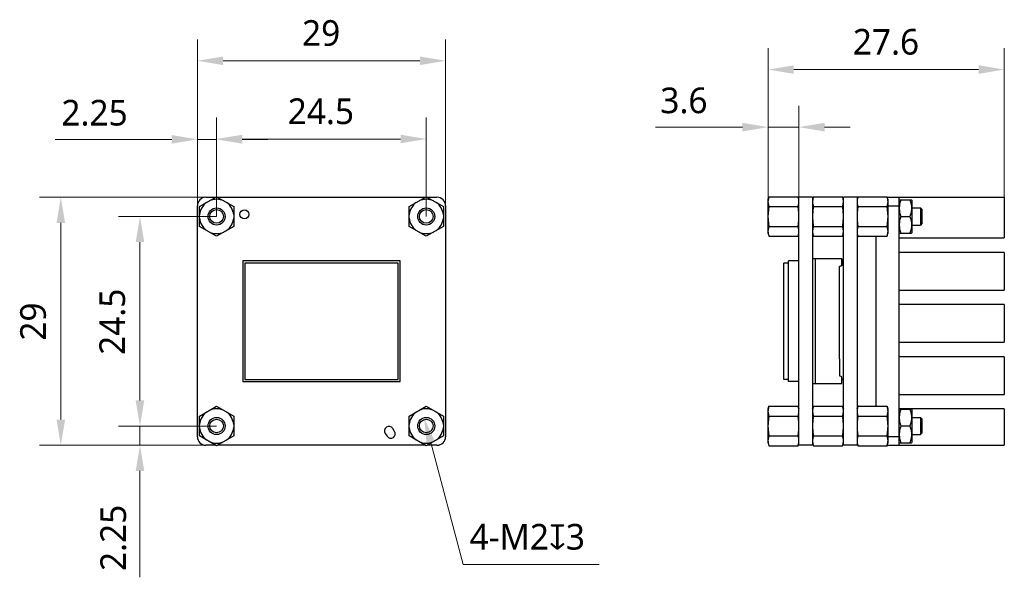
# Model space of a CAD drawing. Header units: millimetres. Extents: x 768 to 962, y 126 to 217.
# Tile 1 of 2: x 768 to 883, y 152 to 217. Entities that reach past the tile are written whole.
import ezdxf

# ---------------------------------------------------------------- set-up
doc = ezdxf.new("R2010")
doc.units = ezdxf.units.MM
doc.header["$LTSCALE"] = 16.335
doc.header["$PDMODE"] = 3
doc.header["$PDSIZE"] = 8
doc.layers.get('0').update_dxf_attribs({"linetype": 'CONTINUOUS'})
doc.layers.get('Defpoints').update_dxf_attribs({"linetype": 'CONTINUOUS'})
for name, color, linetype in [('00_COMPONENTS', 7, 'CONTINUOUS'), ('20_ALL_FEATURES', 7, 'CONTINUOUS'), ('51__DRAFT_DIMS', 7, 'CONTINUOUS')]:
    doc.layers.add(name, color=color, linetype=linetype)
doc.styles.get("Standard").update_dxf_attribs({"font": 'Roboto-Regular.ttf'})
doc.dimstyles.new('DIMSTYLE_1', dxfattribs={"dimtxt": 3, "dimasz": 3, "dimexe": 2.5, "dimexo": 0, "dimgap": 0.75, "dimtad": 1, "dimdsep": 46, "dimtxsty": 'STANDARD', "dimblk": '_FILLED', "dimcen": 0.09, "dimclrd": 8, "dimclre": 8, "dimclrt": 7, "dimadec": 0, "dimazin": 0, "dimtp": 0.001, "dimtm": 0.001, "dimtfac": 1, "dimtofl": 0, "dimtmove": 0, "dimatfit": 3, "dimldrblk": '_FILLED', "dimfxl": 1, "dimtolj": 1, "dimlwd": 9, "dimlwe": 9, "dimarcsym": 0})
doc.dimstyles.new('DIMSTYLE_2', dxfattribs={"dimtxt": 3, "dimasz": 3, "dimexe": 2.5, "dimexo": 0, "dimtad": 1, "dimdec": 3, "dimdsep": 46, "dimtxsty": 'STANDARD', "dimblk": '_FILLED', "dimcen": 0.09, "dimclrd": 8, "dimclre": 8, "dimclrt": 7, "dimadec": 0, "dimazin": 0, "dimtp": 0.001, "dimtm": 0.001, "dimtfac": 1, "dimtdec": 3, "dimtmove": 0, "dimatfit": 2, "dimldrblk": '_FILLED', "dimfxl": 1, "dimtolj": 1, "dimlwd": 9, "dimlwe": 9, "dimarcsym": 0})

# ---------------------------------------------------------------- blocks, each defined once
blk = doc.blocks.new('_FILLED')
at = {"color": 0, "linetype": 'ByBlock'}
blk.add_solid([(0, 0), (-1, 0.167), (-1, -0.167)], dxfattribs=at)
blk = doc.blocks.new('*D208')
at = {"layer": '51__DRAFT_DIMS', "color": 8, "lineweight": 9}
for p, q in [((788.28, 195.47), (788.28, 214.93)), ((817.28, 195.47), (817.28, 214.93)), ((791.28, 212.43), (814.28, 212.43))]:
    blk.add_line(p, q, dxfattribs=at)
at = {"layer": 'Defpoints', "color": 0}
for p in [(817.28, 212.43), (788.28, 195.47), (817.28, 195.47)]:
    blk.add_point(p, dxfattribs=at)
at = {"layer": '51__DRAFT_DIMS', "color": 8, "linetype": 'ByBlock', "lineweight": 9, "xscale": 3, "yscale": 3, "zscale": 3, "rotation": 180}
blk.add_blockref('_FILLED', (788.28, 212.43), dxfattribs=at)
at = {"layer": '51__DRAFT_DIMS', "color": 8, "linetype": 'ByBlock', "lineweight": 9, "xscale": 3, "yscale": 3, "zscale": 3}
blk.add_blockref('_FILLED', (817.28, 212.43), dxfattribs=at)
at = {"layer": '51__DRAFT_DIMS', "color": 7, "insert": (802.74, 217.18), "char_height": 3, "attachment_point": 2, "line_spacing_factor": 0.9}
blk.add_mtext('\\A1;29', dxfattribs=at)
blk = doc.blocks.new('*D209')
at = {"layer": '51__DRAFT_DIMS', "color": 8, "lineweight": 9}
for p, q in [((789.28, 196.47), (769.82, 196.47)), ((772.32, 193.47), (772.32, 170.47)), ((789.28, 167.47), (769.82, 167.47))]:
    blk.add_line(p, q, dxfattribs=at)
at = {"layer": 'Defpoints', "color": 0}
for p in [(789.28, 196.47), (772.32, 167.47), (789.28, 167.47)]:
    blk.add_point(p, dxfattribs=at)
at = {"layer": '51__DRAFT_DIMS', "color": 8, "linetype": 'ByBlock', "lineweight": 9, "xscale": 3, "yscale": 3, "zscale": 3}
for p, rotation in [((772.32, 196.47), 90), ((772.32, 167.47), 270)]:
    blk.add_blockref('_FILLED', p, dxfattribs=dict(at, rotation=rotation))
at = {"layer": '51__DRAFT_DIMS', "color": 7, "insert": (767.57, 181.93), "char_height": 3, "attachment_point": 2, "rotation": 90, "line_spacing_factor": 0.9}
blk.add_mtext('\\A1;29', dxfattribs=at)
blk = doc.blocks.new('*D210')
at = {"layer": '51__DRAFT_DIMS', "color": 8, "lineweight": 9}
for p, q in [((790.53, 194.22), (790.53, 205.78)), ((815.03, 194.22), (815.03, 205.78)), ((793.53, 203.28), (812.03, 203.28))]:
    blk.add_line(p, q, dxfattribs=at)
at = {"layer": 'Defpoints', "color": 0}
for p in [(815.03, 203.28), (790.53, 194.22), (815.03, 194.22)]:
    blk.add_point(p, dxfattribs=at)
at = {"layer": '51__DRAFT_DIMS', "color": 8, "linetype": 'ByBlock', "lineweight": 9, "xscale": 3, "yscale": 3, "zscale": 3, "rotation": 180}
blk.add_blockref('_FILLED', (790.53, 203.28), dxfattribs=at)
at = {"layer": '51__DRAFT_DIMS', "color": 8, "linetype": 'ByBlock', "lineweight": 9, "xscale": 3, "yscale": 3, "zscale": 3}
blk.add_blockref('_FILLED', (815.03, 203.28), dxfattribs=at)
at = {"layer": '51__DRAFT_DIMS', "color": 7, "insert": (802.71, 208.03), "char_height": 3, "attachment_point": 2, "line_spacing_factor": 0.9}
blk.add_mtext('\\A1;24.5', dxfattribs=at)
blk = doc.blocks.new('*D211')
at = {"layer": '51__DRAFT_DIMS', "color": 8, "lineweight": 9}
for p, q in [((790.53, 194.22), (779.07, 194.22)), ((781.57, 172.72), (781.57, 191.22)), ((790.53, 169.72), (779.07, 169.72))]:
    blk.add_line(p, q, dxfattribs=at)
at = {"layer": 'Defpoints', "color": 0}
for p in [(781.57, 194.22), (790.53, 194.22), (790.53, 169.72)]:
    blk.add_point(p, dxfattribs=at)
at = {"layer": '51__DRAFT_DIMS', "color": 8, "linetype": 'ByBlock', "lineweight": 9, "xscale": 3, "yscale": 3, "zscale": 3}
for p, rotation in [((781.57, 194.22), 90), ((781.57, 169.72), 270)]:
    blk.add_blockref('_FILLED', p, dxfattribs=dict(at, rotation=rotation))
at = {"layer": '51__DRAFT_DIMS', "color": 7, "insert": (776.82, 181.91), "char_height": 3, "attachment_point": 2, "rotation": 90, "line_spacing_factor": 0.9}
blk.add_mtext('\\A1;24.5', dxfattribs=at)
blk = doc.blocks.new('*D212')
at = {"layer": '51__DRAFT_DIMS', "color": 8, "lineweight": 9}
for p, q in [((788.28, 195.47), (788.28, 205.74)), ((790.53, 194.22), (790.53, 205.74)), ((785.28, 203.24), (771.65, 203.24)), ((788.28, 203.24), (790.53, 203.24)), ((793.53, 203.24), (796.53, 203.24))]:
    blk.add_line(p, q, dxfattribs=at)
at = {"layer": 'Defpoints', "color": 0}
for p in [(790.53, 203.24), (788.28, 195.47), (790.53, 194.22)]:
    blk.add_point(p, dxfattribs=at)
at = {"layer": '51__DRAFT_DIMS', "color": 8, "linetype": 'ByBlock', "lineweight": 9, "xscale": 3, "yscale": 3, "zscale": 3}
blk.add_blockref('_FILLED', (788.28, 203.24), dxfattribs=at)
at = {"layer": '51__DRAFT_DIMS', "color": 8, "linetype": 'ByBlock', "lineweight": 9, "xscale": 3, "yscale": 3, "zscale": 3, "rotation": 180}
blk.add_blockref('_FILLED', (790.53, 203.24), dxfattribs=at)
at = {"layer": '51__DRAFT_DIMS', "color": 7, "insert": (780.14, 207.86), "char_height": 3, "attachment_point": 3, "line_spacing_factor": 0.9}
blk.add_mtext('\\A1;2.25', dxfattribs=at)
blk = doc.blocks.new('*D213')
at = {"layer": '51__DRAFT_DIMS', "color": 8, "lineweight": 9}
for p, q in [((781.57, 172.72), (781.57, 175.72)), ((790.53, 169.72), (779.07, 169.72)), ((781.57, 167.47), (781.57, 169.72)), ((789.28, 167.47), (779.07, 167.47)), ((781.57, 164.47), (781.57, 152.03))]:
    blk.add_line(p, q, dxfattribs=at)
at = {"layer": 'Defpoints', "color": 0}
for p in [(781.57, 169.72), (790.53, 169.72), (789.28, 167.47)]:
    blk.add_point(p, dxfattribs=at)
at = {"layer": '51__DRAFT_DIMS', "color": 8, "linetype": 'ByBlock', "lineweight": 9, "xscale": 3, "yscale": 3, "zscale": 3}
for p, rotation in [((781.57, 169.72), 270), ((781.57, 167.47), 90)]:
    blk.add_blockref('_FILLED', p, dxfattribs=dict(at, rotation=rotation))
at = {"layer": '51__DRAFT_DIMS', "color": 7, "insert": (776.94, 160.51), "char_height": 3, "attachment_point": 3, "rotation": 90, "line_spacing_factor": 0.9}
blk.add_mtext('\\A1;2.25', dxfattribs=at)
blk = doc.blocks.new('*D217')
at = {"layer": '51__DRAFT_DIMS', "color": 8, "lineweight": 9}
for p in [(815.54, 167.79), (835.24, 153.52)]:
    blk.add_line(p, (819.34, 153.52), dxfattribs=at)
at = {"layer": 'Defpoints', "color": 0}
for p in [(814.77, 170.69), (815.28, 168.76)]:
    blk.add_point(p, dxfattribs=at)
at = {"layer": '51__DRAFT_DIMS', "color": 8, "linetype": 'ByBlock', "lineweight": 9, "xscale": 3, "yscale": 3, "zscale": 3, "rotation": 104.9183319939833}
blk.add_blockref('_FILLED', (814.77, 170.69), dxfattribs=at)
at = {"layer": '51__DRAFT_DIMS', "color": 7, "insert": (820.09, 158.27), "char_height": 3, "attachment_point": 1, "line_spacing_factor": 0.9}
blk.add_mtext('\\A1;4-M2{\\fGDT|b1|i0|c0|p2;\\C256;x}3', dxfattribs=at)
blk = doc.blocks.new('*D215')
at = {"layer": '51__DRAFT_DIMS', "color": 8, "lineweight": 9}
for p, q in [((854.97, 194.03), (854.97, 213.9)), ((882.57, 196.47), (882.57, 213.9)), ((857.97, 211.4), (879.57, 211.4))]:
    blk.add_line(p, q, dxfattribs=at)
at = {"layer": 'Defpoints', "color": 0}
for p in [(882.57, 211.4), (882.57, 196.47), (854.97, 194.03)]:
    blk.add_point(p, dxfattribs=at)
at = {"layer": '51__DRAFT_DIMS', "color": 8, "linetype": 'ByBlock', "lineweight": 9, "xscale": 3, "yscale": 3, "zscale": 3, "rotation": 180}
blk.add_blockref('_FILLED', (854.97, 211.4), dxfattribs=at)
at = {"layer": '51__DRAFT_DIMS', "color": 8, "linetype": 'ByBlock', "lineweight": 9, "xscale": 3, "yscale": 3, "zscale": 3}
blk.add_blockref('_FILLED', (882.57, 211.4), dxfattribs=at)
at = {"layer": '51__DRAFT_DIMS', "color": 7, "insert": (868.74, 216.15), "char_height": 3, "attachment_point": 2, "line_spacing_factor": 0.9}
blk.add_mtext('\\A1;27.6', dxfattribs=at)
blk = doc.blocks.new('*D216')
at = {"layer": '51__DRAFT_DIMS', "color": 8, "lineweight": 9}
for p, q in [((854.97, 194.03), (854.97, 207.17)), ((858.57, 195.47), (858.57, 207.17)), ((851.97, 204.67), (841.82, 204.67)), ((858.57, 204.67), (854.97, 204.67)), ((861.57, 204.67), (864.57, 204.67))]:
    blk.add_line(p, q, dxfattribs=at)
at = {"layer": 'Defpoints', "color": 0}
for p in [(854.97, 204.67), (858.57, 195.47), (854.97, 194.03)]:
    blk.add_point(p, dxfattribs=at)
at = {"layer": '51__DRAFT_DIMS', "color": 8, "linetype": 'ByBlock', "lineweight": 9, "xscale": 3, "yscale": 3, "zscale": 3}
blk.add_blockref('_FILLED', (854.97, 204.67), dxfattribs=at)
at = {"layer": '51__DRAFT_DIMS', "color": 8, "linetype": 'ByBlock', "lineweight": 9, "xscale": 3, "yscale": 3, "zscale": 3, "rotation": 180}
blk.add_blockref('_FILLED', (858.57, 204.67), dxfattribs=at)
at = {"layer": '51__DRAFT_DIMS', "color": 7, "insert": (847.89, 209.3), "char_height": 3, "attachment_point": 3, "line_spacing_factor": 0.9}
blk.add_mtext('\\A1;3.6', dxfattribs=at)

msp = doc.modelspace()

# ---------------------------------------------------------------- linework, layer by layer
for p, q in [((868.9686, 196.2321), (868.9686, 192.2133)), ((863.3186, 188.2718), (863.3186, 188.3718)), ((863.5686, 188.4727), (863.5686, 188.4727)), ((863.5686, 188.4727), (863.5686, 188.4727)), ((863.3186, 177.5727), (863.3186, 176.5727)), ((863.3186, 176.5727), (863.3186, 175.5727)), ((868.9686, 171.7321), (868.9686, 167.7133))]:
    msp.add_line(p, q)
at = {"layer": '00_COMPONENTS', "color": 7}
for p, q in [((788.5252, 195.3774), (790.5252, 196.5321)), ((789.2752, 196.4727), (790.4223, 196.4727)), ((790.5252, 196.5321), (792.5252, 195.3774)), ((790.6281, 196.4727), (814.9223, 196.4727)), ((813.0252, 195.3774), (815.0252, 196.5321)), ((815.0252, 196.5321), (817.0252, 195.3774)), ((815.1281, 196.4727), (816.2752, 196.4727)), ((854.9686, 196.2321), (855.0686, 196.5321)), ((854.9686, 192.2133), (854.9686, 196.2321)), ((855.0686, 196.5321), (858.4686, 196.5321)), ((858.5686, 167.4727), (858.5686, 196.4727)), ((860.1686, 196.4727), (858.5686, 196.4727)), ((860.1686, 196.4727), (860.1686, 167.4727)), ((860.2686, 196.5321), (863.6686, 196.5321)), ((863.7686, 167.4727), (863.7686, 196.4727)), ((865.3686, 196.4727), (863.7686, 196.4727)), ((865.3686, 196.4727), (865.3686, 167.4727)), ((865.4686, 196.5321), (868.8686, 196.5321)), ((868.8884, 196.4727), (882.5686, 196.4727)), ((870.2686, 167.4727), (870.2686, 196.4727)), ((870.2686, 196.1333), (870.2941, 196.1773)), ((870.2941, 196.1773), (871.7182, 196.1773)), ((871.7182, 196.1773), (871.7436, 196.1333)), ((871.7436, 196.1333), (871.7436, 192.3121)), ((882.5686, 196.4727), (882.5686, 191.7227)), ((788.2752, 168.4727), (788.2752, 195.4727)), ((788.5252, 193.068), (788.5252, 195.3774)), ((792.5252, 195.3774), (792.5252, 193.068)), ((813.0252, 193.068), (813.0252, 195.3774)), ((817.0252, 195.3774), (817.0252, 193.068)), ((817.2752, 195.4727), (817.2752, 168.4727)), ((855.0686, 195.3774), (858.4686, 195.3774)), ((860.2686, 195.3774), (863.6686, 195.3774)), ((865.4686, 195.3774), (868.8686, 195.3774)), ((868.9686, 195.4727), (870.2686, 195.4727)), ((871.7436, 195.2227), (872.7686, 195.2227)), ((872.7686, 195.2227), (872.7686, 193.2227)), ((872.9686, 195.0227), (872.7686, 195.2227)), ((872.9686, 193.4227), (872.9686, 195.0227)), ((870.4686, 194.2227), (871.5436, 194.2227)), ((872.9686, 193.4227), (872.7686, 193.2227)), ((790.5252, 191.9133), (788.5252, 193.068)), ((792.5252, 193.068), (790.5252, 191.9133)), ((815.0252, 191.9133), (813.0252, 193.068)), ((817.0252, 193.068), (815.0252, 191.9133)), ((854.9686, 192.2133), (855.0686, 191.9133)), ((855.0686, 193.068), (858.4686, 193.068)), ((858.4686, 191.9133), (858.5686, 192.2133)), ((860.1686, 192.2133), (860.2686, 191.9133)), ((860.2686, 193.068), (863.6686, 193.068)), ((863.6686, 191.9133), (863.7686, 192.2133)), ((865.3686, 192.2133), (865.4686, 191.9133)), ((865.4686, 193.068), (868.8686, 193.068)), ((868.8686, 191.9133), (868.9686, 192.2133)), ((870.2686, 192.3121), (870.2941, 192.2681)), ((870.2941, 192.2681), (871.7182, 192.2681)), ((871.7182, 192.2681), (871.7436, 192.3121)), ((871.7436, 193.2227), (872.7686, 193.2227)), ((855.0686, 191.9133), (858.4686, 191.9133)), ((860.2686, 191.9133), (863.6686, 191.9133)), ((865.4186, 191.8628), (865.3686, 191.9128)), ((865.4186, 191.8628), (865.5386, 191.8628)), ((865.4686, 191.9133), (868.8686, 191.9133)), ((865.5886, 191.9128), (865.5386, 191.8628)), ((867.5686, 191.9133), (867.5686, 172.0321)), ((870.2686, 191.7227), (882.5686, 191.7227)), ((882.5686, 190.0227), (870.2686, 190.0227)), ((882.5686, 190.0227), (882.5686, 185.6227)), ((811.9752, 189.0227), (793.5752, 189.0227)), ((793.5752, 189.0227), (793.5752, 174.9227)), ((811.7252, 188.7727), (793.8252, 188.7727)), ((793.8252, 188.7727), (793.8252, 175.1727)), ((811.7252, 175.1727), (811.7252, 188.7727)), ((811.9752, 174.9227), (811.9752, 189.0227)), ((856.8036, 175.1727), (856.8036, 188.7727)), ((857.3536, 188.7727), (856.8036, 188.7727)), ((857.3536, 174.9227), (857.3536, 189.0227)), ((858.5686, 189.0227), (857.3536, 189.0227)), ((863.5686, 189.2727), (860.2186, 189.2727)), ((863.5686, 189.2727), (860.2186, 189.2727)), ((863.5686, 189.2727), (860.2186, 189.2727)), ((863.5686, 189.2727), (863.5686, 188.4727)), ((863.5686, 189.2727), (863.5686, 188.4727)), ((863.5686, 189.2727), (863.5686, 188.4727)), ((863.5686, 188.4727), (863.3186, 188.3727)), ((870.2686, 185.6227), (882.5686, 185.6227)), ((882.5686, 183.9227), (870.2686, 183.9227)), ((882.5686, 183.9227), (882.5686, 179.5227)), ((870.2686, 179.5227), (882.5686, 179.5227)), ((882.5686, 177.8227), (870.2686, 177.8227)), ((882.5686, 177.8227), (882.5686, 173.4227)), ((793.5752, 174.9227), (811.9752, 174.9227)), ((793.8252, 175.1727), (811.7252, 175.1727)), ((857.3536, 175.1727), (856.8036, 175.1727)), ((858.5686, 174.9227), (857.3536, 174.9227)), ((870.2686, 173.4227), (882.5686, 173.4227)), ((788.5252, 170.8774), (790.5252, 172.0321)), ((790.5252, 172.0321), (792.5252, 170.8774)), ((813.0252, 170.8774), (815.0252, 172.0321)), ((815.0252, 172.0321), (817.0252, 170.8774)), ((854.9686, 171.7321), (855.0686, 172.0321)), ((854.9686, 167.7133), (854.9686, 171.7321)), ((855.0686, 172.0321), (858.4686, 172.0321)), ((858.4686, 172.0321), (858.5686, 171.7321)), ((860.1686, 171.7321), (860.2686, 172.0321)), ((860.2686, 172.0321), (863.6686, 172.0321)), ((863.6686, 172.0321), (863.7686, 171.7321)), ((865.4536, 172.0623), (865.3686, 172.0623)), ((865.3686, 171.7321), (865.4686, 172.0321)), ((865.4686, 172.0321), (868.8686, 172.0321)), ((868.8686, 172.0321), (868.9686, 171.7321)), ((882.5686, 171.7227), (870.2686, 171.7227)), ((870.2686, 171.6333), (870.2941, 171.6773)), ((870.2941, 171.6773), (871.7182, 171.6773)), ((871.7182, 171.6773), (871.7436, 171.6333)), ((871.7436, 171.6333), (871.7436, 167.8121)), ((882.5686, 171.7227), (882.5686, 167.4727)), ((788.5252, 168.568), (788.5252, 170.8774)), ((792.5252, 170.8774), (792.5252, 168.568)), ((813.0252, 168.568), (813.0252, 170.8774)), ((817.0252, 170.8774), (817.0252, 168.568)), ((855.0686, 170.8774), (858.4686, 170.8774)), ((860.2686, 170.8774), (863.6686, 170.8774)), ((865.4686, 170.8774), (868.8686, 170.8774)), ((871.7436, 170.7227), (872.7686, 170.7227)), ((872.9686, 170.5227), (872.7686, 170.7227)), ((872.7686, 170.7227), (872.7686, 168.7227)), ((872.9686, 168.9227), (872.9686, 170.5227)), ((811.323, 169.0975), (811.1011, 169.4303)), ((870.4686, 169.7227), (871.5436, 169.7227)), ((790.5252, 167.4133), (788.5252, 168.568)), ((792.5252, 168.568), (790.5252, 167.4133)), ((810.2275, 168.8479), (810.4493, 168.515)), ((815.0252, 167.4133), (813.0252, 168.568)), ((817.0252, 168.568), (815.0252, 167.4133)), ((855.0686, 168.568), (858.4686, 168.568)), ((860.2686, 168.568), (863.6686, 168.568)), ((865.4686, 168.568), (868.8686, 168.568)), ((870.2686, 168.4727), (868.9686, 168.4727)), ((871.7436, 168.7227), (872.7686, 168.7227)), ((872.9686, 168.9227), (872.7686, 168.7227)), ((790.4223, 167.4727), (789.2752, 167.4727)), ((814.9223, 167.4727), (790.6281, 167.4727)), ((816.2752, 167.4727), (815.1281, 167.4727)), ((854.9686, 167.7133), (855.0686, 167.4133)), ((855.0686, 167.4133), (858.4686, 167.4133)), ((860.1686, 167.4727), (858.5686, 167.4727)), ((860.2686, 167.4133), (863.6686, 167.4133)), ((865.3686, 167.4727), (863.7686, 167.4727)), ((865.4686, 167.4133), (868.8686, 167.4133)), ((868.8884, 167.4727), (882.5686, 167.4727)), ((870.2686, 167.8121), (870.2941, 167.7681)), ((870.2941, 167.7681), (871.7182, 167.7681)), ((871.7182, 167.7681), (871.7436, 167.8121))]:
    msp.add_line(p, q, dxfattribs=at)
for centre, radius in [((790.5252, 194.2227), 1), ((790.5252, 194.2227), 0.8), ((793.7752, 194.4727), 0.525), ((815.0252, 194.2227), 1), ((815.0252, 194.2227), 0.8), ((790.5252, 169.7227), 1), ((790.5252, 169.7227), 0.8), ((815.0252, 169.7227), 1), ((815.0252, 169.7227), 0.8)]:
    msp.add_circle(centre, radius, dxfattribs=at)
for centre, radius, start, end in [((789.2752, 195.4727), 1, 90, 180), ((790.5252, 194.2227), 2.0094, 125.544502, 174.455498), ((790.5252, 194.2227), 2.0094, 65.544502, 114.455498), ((790.5252, 194.2227), 2.0094, 5.544502, 54.455498), ((815.0252, 194.2227), 2.0094, 125.544502, 174.455498), ((815.0252, 194.2227), 2.0094, 65.544502, 114.455498), ((815.0252, 194.2227), 2.0094, 5.544502, 54.455498), ((816.2752, 195.4727), 1, 0, 90), ((855.61, 195.4125), 3.07, 15.482744, 19.744528), ((863.1272, 195.4125), 3.07, 160.255472, 164.517256), ((860.81, 195.4125), 3.07, 15.482744, 19.744528), ((868.3272, 195.4125), 3.07, 160.255472, 164.517256), ((866.01, 195.4125), 3.07, 15.482744, 19.744528), ((857.175, 195.8836), 1.3891, 338.629232, 345.306464), ((861.5776, 195.8886), 1.4052, 194.731966, 201.33246), ((862.375, 195.8836), 1.3891, 338.629232, 345.306464), ((866.7776, 195.8886), 1.4052, 194.731966, 201.33246), ((790.5252, 194.2227), 2.0094, 185.544502, 234.455498), ((790.5252, 194.2227), 2.0094, 305.544502, 354.455498), ((815.0252, 194.2227), 2.0094, 185.544502, 234.455498), ((815.0252, 194.2227), 2.0094, 305.544502, 354.455498), ((790.5252, 194.2227), 2.0094, 245.544502, 294.455498), ((815.0252, 194.2227), 2.0094, 245.544502, 294.455498), ((790.5252, 169.7227), 2.0094, 65.544502, 114.455498), ((815.0252, 169.7227), 2.0094, 65.544502, 114.455498), ((865.4536, 171.9273), 0.135, 50.931982, 90), ((790.5252, 169.7227), 2.0094, 125.544502, 174.455498), ((790.5252, 169.7227), 2.0094, 5.544502, 54.455498), ((815.0252, 169.7227), 2.0094, 125.544502, 174.455498), ((815.0252, 169.7227), 2.0094, 5.544502, 54.455498), ((790.5252, 169.7227), 2.0094, 185.544502, 234.455498), ((790.5252, 169.7227), 2.0094, 305.544502, 354.455498), ((810.6643, 169.1391), 0.525, 33.690068, 213.690068), ((815.0252, 169.7227), 2.0094, 185.544502, 234.455498), ((815.0252, 169.7227), 2.0094, 305.544502, 354.455498), ((789.2752, 168.4727), 1, 180, 270), ((810.8862, 168.8063), 0.525, 213.690068, 33.690068), ((816.2752, 168.4727), 1, 270, 0), ((857.1594, 168.0567), 1.4055, 14.703781, 21.331892), ((861.5624, 168.0617), 1.3893, 158.629398, 165.335043), ((862.3594, 168.0567), 1.4055, 14.703781, 21.331892), ((866.7624, 168.0617), 1.3893, 158.629398, 165.335043), ((790.5252, 169.7227), 2.0094, 245.544502, 294.455498), ((815.0252, 169.7227), 2.0094, 245.544502, 294.455498), ((855.61, 168.5328), 3.07, 340.255472, 344.517256), ((863.1272, 168.5328), 3.07, 195.482744, 199.744528), ((860.81, 168.5328), 3.07, 340.255472, 344.517256), ((868.3272, 168.5328), 3.07, 195.482744, 199.744528), ((866.01, 168.5328), 3.07, 340.255472, 344.517256)]:
    msp.add_arc(centre, radius, start, end, dxfattribs=at)
for points, knots in [([(855.0686, 196.5321), (855.0384, 196.4548), (854.9927, 196.2962), (854.973, 196.1327), (854.9686, 196.0518)], [0, 0, 0, 0, 0.50612058, 1, 1, 1, 1]), ([(854.9686, 195.8577), (854.973, 195.7767), (854.9927, 195.6133), (855.0384, 195.4547), (855.0686, 195.3774)], [0, 0, 0, 0, 0.49388185, 1, 1, 1, 1]), ([(858.5484, 196.2389), (858.5402, 196.2884), (858.519, 196.3878), (858.4873, 196.4844), (858.4686, 196.5321)], [0, 0, 0, 0, 0.49476168, 1, 1, 1, 1]), ([(858.5187, 195.5312), (858.5258, 195.5581), (858.5508, 195.6655), (858.5642, 195.7754), (858.5686, 195.8577)], [0, 0, 0, 0, 0.25264197, 1, 1, 1, 1]), ([(858.5686, 196.0518), (858.5678, 196.0674), (858.5636, 196.13), (858.5561, 196.1924), (858.5484, 196.2389)], [0, 0, 0, 0, 0.24928892, 1, 1, 1, 1]), ([(860.2686, 196.5321), (860.2384, 196.4548), (860.1927, 196.2962), (860.173, 196.1327), (860.1686, 196.0518)], [0, 0, 0, 0, 0.50612058, 1, 1, 1, 1]), ([(860.1686, 195.8577), (860.1701, 195.8303), (860.1785, 195.7205), (860.1975, 195.6113), (860.2186, 195.5312)], [0, 0, 0, 0, 0.24826998, 1, 1, 1, 1]), ([(863.7484, 196.2389), (863.7402, 196.2884), (863.719, 196.3878), (863.6873, 196.4844), (863.6686, 196.5321)], [0, 0, 0, 0, 0.49476168, 1, 1, 1, 1]), ([(863.7187, 195.5312), (863.7258, 195.5581), (863.7508, 195.6655), (863.7642, 195.7754), (863.7686, 195.8577)], [0, 0, 0, 0, 0.25264197, 1, 1, 1, 1]), ([(863.7686, 196.0518), (863.7678, 196.0674), (863.7636, 196.13), (863.7561, 196.1924), (863.7484, 196.2389)], [0, 0, 0, 0, 0.24928892, 1, 1, 1, 1]), ([(865.4686, 196.5321), (865.4384, 196.4548), (865.3927, 196.2962), (865.373, 196.1327), (865.3686, 196.0518)], [0, 0, 0, 0, 0.50612058, 1, 1, 1, 1]), ([(865.3686, 195.8577), (865.3701, 195.8303), (865.3785, 195.7205), (865.3975, 195.6113), (865.4186, 195.5312)], [0, 0, 0, 0, 0.24826998, 1, 1, 1, 1]), ([(868.9484, 196.2389), (868.9402, 196.2884), (868.919, 196.3878), (868.8873, 196.4844), (868.8686, 196.5321)], [0, 0, 0, 0, 0.49476168, 1, 1, 1, 1]), ([(868.8686, 195.3774), (868.8989, 195.4547), (868.9446, 195.6133), (868.9643, 195.7767), (868.9686, 195.8577)], [0, 0, 0, 0, 0.50611815, 1, 1, 1, 1]), ([(868.9686, 196.0518), (868.9678, 196.0674), (868.9636, 196.13), (868.9561, 196.1924), (868.9484, 196.2389)], [0, 0, 0, 0, 0.24928892, 1, 1, 1, 1]), ([(870.4686, 196.1773), (870.4422, 196.098), (870.3938, 195.9384), (870.3378, 195.6949), (870.3022, 195.4483), (870.29, 195.2), (870.3022, 194.9516), (870.3378, 194.7051), (870.3938, 194.4616), (870.4422, 194.3019), (870.4686, 194.2227)], [0, 0, 0, 0, 0.12570737, 0.25087303, 0.37557434, 0.50000001, 0.62442569, 0.74912699, 0.87429263, 1, 1, 1, 1]), ([(871.5436, 196.1773), (871.5701, 196.098), (871.6185, 195.9384), (871.6745, 195.6949), (871.71, 195.4483), (871.7223, 195.2), (871.71, 194.9516), (871.6745, 194.7051), (871.6185, 194.4616), (871.5701, 194.3019), (871.5436, 194.2227)], [0, 0, 0, 0, 0.12570737, 0.25087303, 0.37557434, 0.50000001, 0.62442569, 0.74912699, 0.87429263, 1, 1, 1, 1]), ([(855.0686, 195.3774), (855.0377, 195.2193), (854.9922, 194.8998), (854.9729, 194.5779), (854.9686, 194.4168)], [0, 0, 0, 0, 0.49996868, 1, 1, 1, 1]), ([(858.5686, 194.4168), (858.5643, 194.5779), (858.545, 194.8998), (858.4996, 195.2193), (858.4686, 195.3774)], [0, 0, 0, 0, 0.50003151, 1, 1, 1, 1]), ([(860.2686, 195.3774), (860.2377, 195.2193), (860.1922, 194.8998), (860.1729, 194.5779), (860.1686, 194.4168)], [0, 0, 0, 0, 0.49996868, 1, 1, 1, 1]), ([(863.7686, 194.4168), (863.7643, 194.5779), (863.745, 194.8998), (863.6996, 195.2193), (863.6686, 195.3774)], [0, 0, 0, 0, 0.50003151, 1, 1, 1, 1]), ([(865.4686, 195.3774), (865.4377, 195.2193), (865.3922, 194.8998), (865.3729, 194.5779), (865.3686, 194.4168)], [0, 0, 0, 0, 0.49996868, 1, 1, 1, 1]), ([(868.9686, 194.4168), (868.9643, 194.5779), (868.945, 194.8998), (868.8996, 195.2193), (868.8686, 195.3774)], [0, 0, 0, 0, 0.50003151, 1, 1, 1, 1]), ([(854.9686, 194.0285), (854.9729, 193.8675), (854.9922, 193.5456), (855.0377, 193.2261), (855.0686, 193.068)], [0, 0, 0, 0, 0.50003156, 1, 1, 1, 1]), ([(858.4686, 193.068), (858.4996, 193.2261), (858.545, 193.5456), (858.5643, 193.8675), (858.5686, 194.0285)], [0, 0, 0, 0, 0.49996863, 1, 1, 1, 1]), ([(860.1686, 194.0285), (860.1729, 193.8675), (860.1922, 193.5456), (860.2377, 193.2261), (860.2686, 193.068)], [0, 0, 0, 0, 0.50003156, 1, 1, 1, 1]), ([(863.6686, 193.068), (863.6996, 193.2261), (863.745, 193.5456), (863.7643, 193.8675), (863.7686, 194.0285)], [0, 0, 0, 0, 0.49996863, 1, 1, 1, 1]), ([(865.3686, 194.0285), (865.3729, 193.8675), (865.3922, 193.5456), (865.4377, 193.2261), (865.4686, 193.068)], [0, 0, 0, 0, 0.50003156, 1, 1, 1, 1]), ([(868.8686, 193.068), (868.8996, 193.2261), (868.945, 193.5456), (868.9643, 193.8675), (868.9686, 194.0285)], [0, 0, 0, 0, 0.49996863, 1, 1, 1, 1]), ([(870.4686, 194.2227), (870.4422, 194.1434), (870.3938, 193.9837), (870.3378, 193.7403), (870.3022, 193.4937), (870.29, 193.2454), (870.3022, 192.997), (870.3378, 192.7505), (870.3938, 192.507), (870.4422, 192.3473), (870.4686, 192.2681)], [0, 0, 0, 0, 0.12570737, 0.25087303, 0.37557434, 0.50000001, 0.62442569, 0.74912699, 0.87429263, 1, 1, 1, 1]), ([(871.5436, 194.2227), (871.5701, 194.1434), (871.6185, 193.9837), (871.6745, 193.7403), (871.71, 193.4937), (871.7223, 193.2454), (871.71, 192.997), (871.6745, 192.7505), (871.6185, 192.507), (871.5701, 192.3473), (871.5436, 192.2681)], [0, 0, 0, 0, 0.12570737, 0.25087303, 0.37557434, 0.50000001, 0.62442569, 0.74912699, 0.87429263, 1, 1, 1, 1]), ([(855.0686, 193.068), (855.0384, 192.9907), (854.9927, 192.8321), (854.973, 192.6686), (854.9686, 192.5877)], [0, 0, 0, 0, 0.50611824, 1, 1, 1, 1]), ([(854.9686, 192.3936), (854.9695, 192.3779), (854.9736, 192.3153), (854.9812, 192.2529), (854.9889, 192.2064)], [0, 0, 0, 0, 0.24928872, 1, 1, 1, 1]), ([(854.9889, 192.2064), (854.9971, 192.1569), (855.0183, 192.0576), (855.05, 191.961), (855.0686, 191.9133)], [0, 0, 0, 0, 0.49476201, 1, 1, 1, 1]), ([(858.5686, 192.5877), (858.5643, 192.6686), (858.5446, 192.8321), (858.4989, 192.9907), (858.4686, 193.068)], [0, 0, 0, 0, 0.49388176, 1, 1, 1, 1]), ([(858.4686, 191.9133), (858.4989, 191.9906), (858.5446, 192.1492), (858.5643, 192.3126), (858.5686, 192.3936)], [0, 0, 0, 0, 0.50612058, 1, 1, 1, 1]), ([(860.2686, 193.068), (860.2384, 192.9907), (860.1927, 192.8321), (860.173, 192.6686), (860.1686, 192.5877)], [0, 0, 0, 0, 0.50611824, 1, 1, 1, 1]), ([(860.1686, 192.3936), (860.1695, 192.3779), (860.1736, 192.3153), (860.1812, 192.2529), (860.1889, 192.2064)], [0, 0, 0, 0, 0.24928872, 1, 1, 1, 1]), ([(860.1889, 192.2064), (860.1971, 192.1569), (860.2183, 192.0576), (860.25, 191.961), (860.2686, 191.9133)], [0, 0, 0, 0, 0.49476201, 1, 1, 1, 1]), ([(863.7686, 192.5877), (863.7643, 192.6686), (863.7446, 192.8321), (863.6989, 192.9907), (863.6686, 193.068)], [0, 0, 0, 0, 0.49388176, 1, 1, 1, 1]), ([(863.6686, 191.9133), (863.6989, 191.9906), (863.7446, 192.1492), (863.7643, 192.3126), (863.7686, 192.3936)], [0, 0, 0, 0, 0.50612058, 1, 1, 1, 1]), ([(865.4686, 193.068), (865.4384, 192.9907), (865.3927, 192.8321), (865.373, 192.6686), (865.3686, 192.5877)], [0, 0, 0, 0, 0.50611824, 1, 1, 1, 1]), ([(865.3686, 192.3936), (865.3695, 192.3779), (865.3736, 192.3153), (865.3812, 192.2529), (865.3889, 192.2064)], [0, 0, 0, 0, 0.24928872, 1, 1, 1, 1]), ([(865.3889, 192.2064), (865.3971, 192.1569), (865.4183, 192.0576), (865.45, 191.961), (865.4686, 191.9133)], [0, 0, 0, 0, 0.49476201, 1, 1, 1, 1]), ([(868.9686, 192.5877), (868.9643, 192.6686), (868.9446, 192.8321), (868.8989, 192.9907), (868.8686, 193.068)], [0, 0, 0, 0, 0.49388176, 1, 1, 1, 1]), ([(868.8686, 191.9133), (868.8989, 191.9906), (868.9446, 192.1492), (868.9643, 192.3126), (868.9686, 192.3936)], [0, 0, 0, 0, 0.50612058, 1, 1, 1, 1]), ([(855.0686, 172.0321), (855.0384, 171.9548), (854.9927, 171.7962), (854.973, 171.6327), (854.9686, 171.5518)], [0, 0, 0, 0, 0.50612058, 1, 1, 1, 1]), ([(858.5484, 171.7389), (858.5402, 171.7884), (858.519, 171.8878), (858.4873, 171.9844), (858.4686, 172.0321)], [0, 0, 0, 0, 0.49476168, 1, 1, 1, 1]), ([(858.5686, 171.5518), (858.5678, 171.5674), (858.5636, 171.63), (858.5561, 171.6924), (858.5484, 171.7389)], [0, 0, 0, 0, 0.24928892, 1, 1, 1, 1]), ([(860.2686, 172.0321), (860.2384, 171.9548), (860.1927, 171.7962), (860.173, 171.6327), (860.1686, 171.5518)], [0, 0, 0, 0, 0.50612058, 1, 1, 1, 1]), ([(863.7484, 171.7389), (863.7402, 171.7884), (863.719, 171.8878), (863.6873, 171.9844), (863.6686, 172.0321)], [0, 0, 0, 0, 0.49476168, 1, 1, 1, 1]), ([(863.7686, 171.5518), (863.7678, 171.5674), (863.7636, 171.63), (863.7561, 171.6924), (863.7484, 171.7389)], [0, 0, 0, 0, 0.24928892, 1, 1, 1, 1]), ([(865.4686, 172.0321), (865.4384, 171.9548), (865.3927, 171.7962), (865.373, 171.6327), (865.3686, 171.5518)], [0, 0, 0, 0, 0.50612058, 1, 1, 1, 1]), ([(868.9484, 171.7389), (868.9402, 171.7884), (868.919, 171.8878), (868.8873, 171.9844), (868.8686, 172.0321)], [0, 0, 0, 0, 0.49476168, 1, 1, 1, 1]), ([(868.9686, 171.5518), (868.9678, 171.5674), (868.9636, 171.63), (868.9561, 171.6924), (868.9484, 171.7389)], [0, 0, 0, 0, 0.24928892, 1, 1, 1, 1]), ([(870.4686, 171.6773), (870.4422, 171.598), (870.3938, 171.4384), (870.3378, 171.1949), (870.3022, 170.9483), (870.29, 170.7), (870.3022, 170.4516), (870.3378, 170.2051), (870.3938, 169.9616), (870.4422, 169.8019), (870.4686, 169.7227)], [0, 0, 0, 0, 0.12570737, 0.25087303, 0.37557434, 0.50000001, 0.62442569, 0.74912699, 0.87429263, 1, 1, 1, 1]), ([(871.5436, 171.6773), (871.5701, 171.598), (871.6185, 171.4384), (871.6745, 171.1949), (871.71, 170.9483), (871.7223, 170.7), (871.71, 170.4516), (871.6745, 170.2051), (871.6185, 169.9616), (871.5701, 169.8019), (871.5436, 169.7227)], [0, 0, 0, 0, 0.12570737, 0.25087303, 0.37557434, 0.50000001, 0.62442569, 0.74912699, 0.87429263, 1, 1, 1, 1]), ([(854.9686, 171.3577), (854.973, 171.2767), (854.9927, 171.1133), (855.0384, 170.9547), (855.0686, 170.8774)], [0, 0, 0, 0, 0.49388185, 1, 1, 1, 1]), ([(855.0686, 170.8774), (855.0377, 170.7193), (854.9922, 170.3998), (854.9729, 170.0779), (854.9686, 169.9168)], [0, 0, 0, 0, 0.49996868, 1, 1, 1, 1]), ([(858.4686, 170.8774), (858.4989, 170.9547), (858.5446, 171.1133), (858.5643, 171.2767), (858.5686, 171.3577)], [0, 0, 0, 0, 0.50611815, 1, 1, 1, 1]), ([(858.5686, 169.9168), (858.5643, 170.0779), (858.545, 170.3998), (858.4996, 170.7193), (858.4686, 170.8774)], [0, 0, 0, 0, 0.50003151, 1, 1, 1, 1]), ([(860.1686, 171.3577), (860.173, 171.2767), (860.1927, 171.1133), (860.2384, 170.9547), (860.2686, 170.8774)], [0, 0, 0, 0, 0.49388185, 1, 1, 1, 1]), ([(860.2686, 170.8774), (860.2377, 170.7193), (860.1922, 170.3998), (860.1729, 170.0779), (860.1686, 169.9168)], [0, 0, 0, 0, 0.49996868, 1, 1, 1, 1]), ([(863.6686, 170.8774), (863.6989, 170.9547), (863.7446, 171.1133), (863.7643, 171.2767), (863.7686, 171.3577)], [0, 0, 0, 0, 0.50611815, 1, 1, 1, 1]), ([(863.7686, 169.9168), (863.7643, 170.0779), (863.745, 170.3998), (863.6996, 170.7193), (863.6686, 170.8774)], [0, 0, 0, 0, 0.50003151, 1, 1, 1, 1]), ([(865.3686, 171.3577), (865.373, 171.2767), (865.3927, 171.1133), (865.4384, 170.9547), (865.4686, 170.8774)], [0, 0, 0, 0, 0.49388185, 1, 1, 1, 1]), ([(865.4686, 170.8774), (865.4377, 170.7193), (865.3922, 170.3998), (865.3729, 170.0779), (865.3686, 169.9168)], [0, 0, 0, 0, 0.49996868, 1, 1, 1, 1]), ([(868.8686, 170.8774), (868.8989, 170.9547), (868.9446, 171.1133), (868.9643, 171.2767), (868.9686, 171.3577)], [0, 0, 0, 0, 0.50611815, 1, 1, 1, 1]), ([(868.9686, 169.9168), (868.9643, 170.0779), (868.945, 170.3998), (868.8996, 170.7193), (868.8686, 170.8774)], [0, 0, 0, 0, 0.50003151, 1, 1, 1, 1]), ([(854.9686, 169.5285), (854.9729, 169.3675), (854.9922, 169.0456), (855.0377, 168.7261), (855.0686, 168.568)], [0, 0, 0, 0, 0.50003156, 1, 1, 1, 1]), ([(858.4686, 168.568), (858.4996, 168.7261), (858.545, 169.0456), (858.5643, 169.3675), (858.5686, 169.5285)], [0, 0, 0, 0, 0.49996863, 1, 1, 1, 1]), ([(860.1686, 169.5285), (860.1729, 169.3675), (860.1922, 169.0456), (860.2377, 168.7261), (860.2686, 168.568)], [0, 0, 0, 0, 0.50003156, 1, 1, 1, 1]), ([(863.6686, 168.568), (863.6996, 168.7261), (863.745, 169.0456), (863.7643, 169.3675), (863.7686, 169.5285)], [0, 0, 0, 0, 0.49996863, 1, 1, 1, 1]), ([(865.3686, 169.5285), (865.3729, 169.3675), (865.3922, 169.0456), (865.4377, 168.7261), (865.4686, 168.568)], [0, 0, 0, 0, 0.50003156, 1, 1, 1, 1]), ([(868.8686, 168.568), (868.8996, 168.7261), (868.945, 169.0456), (868.9643, 169.3675), (868.9686, 169.5285)], [0, 0, 0, 0, 0.49996863, 1, 1, 1, 1]), ([(870.4686, 169.7227), (870.4422, 169.6434), (870.3938, 169.4837), (870.3378, 169.2403), (870.3022, 168.9937), (870.29, 168.7454), (870.3022, 168.497), (870.3378, 168.2505), (870.3938, 168.007), (870.4422, 167.8473), (870.4686, 167.7681)], [0, 0, 0, 0, 0.12570737, 0.25087303, 0.37557434, 0.50000001, 0.62442569, 0.74912699, 0.87429263, 1, 1, 1, 1]), ([(871.5436, 169.7227), (871.5701, 169.6434), (871.6185, 169.4837), (871.6745, 169.2403), (871.71, 168.9937), (871.7223, 168.7454), (871.71, 168.497), (871.6745, 168.2505), (871.6185, 168.007), (871.5701, 167.8473), (871.5436, 167.7681)], [0, 0, 0, 0, 0.12570737, 0.25087303, 0.37557434, 0.50000001, 0.62442569, 0.74912699, 0.87429263, 1, 1, 1, 1]), ([(855.0686, 168.568), (855.0384, 168.4907), (854.9927, 168.3321), (854.973, 168.1686), (854.9686, 168.0877)], [0, 0, 0, 0, 0.50611824, 1, 1, 1, 1]), ([(858.5686, 168.0877), (858.5672, 168.115), (858.5588, 168.2246), (858.5399, 168.3335), (858.5189, 168.4134)], [0, 0, 0, 0, 0.24827617, 1, 1, 1, 1]), ([(860.2184, 168.4134), (860.2113, 168.3866), (860.1864, 168.2794), (860.173, 168.1698), (860.1686, 168.0877)], [0, 0, 0, 0, 0.25263124, 1, 1, 1, 1]), ([(863.7686, 168.0877), (863.7672, 168.115), (863.7588, 168.2246), (863.7399, 168.3335), (863.7189, 168.4134)], [0, 0, 0, 0, 0.24827617, 1, 1, 1, 1]), ([(865.4184, 168.4134), (865.4113, 168.3866), (865.3864, 168.2794), (865.373, 168.1698), (865.3686, 168.0877)], [0, 0, 0, 0, 0.25263124, 1, 1, 1, 1]), ([(868.9686, 168.0877), (868.9643, 168.1686), (868.9446, 168.3321), (868.8989, 168.4907), (868.8686, 168.568)], [0, 0, 0, 0, 0.49388176, 1, 1, 1, 1]), ([(854.9686, 167.8936), (854.9695, 167.8779), (854.9736, 167.8153), (854.9812, 167.7529), (854.9889, 167.7064)], [0, 0, 0, 0, 0.24928872, 1, 1, 1, 1]), ([(854.9889, 167.7064), (854.9971, 167.6569), (855.0183, 167.5576), (855.05, 167.461), (855.0686, 167.4133)], [0, 0, 0, 0, 0.49476201, 1, 1, 1, 1]), ([(858.4686, 167.4133), (858.4989, 167.4906), (858.5446, 167.6492), (858.5643, 167.8126), (858.5686, 167.8936)], [0, 0, 0, 0, 0.50612058, 1, 1, 1, 1]), ([(860.1686, 167.8936), (860.1695, 167.8779), (860.1736, 167.8153), (860.1812, 167.7529), (860.1889, 167.7064)], [0, 0, 0, 0, 0.24928872, 1, 1, 1, 1]), ([(860.1889, 167.7064), (860.1971, 167.6569), (860.2183, 167.5576), (860.25, 167.461), (860.2686, 167.4133)], [0, 0, 0, 0, 0.49476201, 1, 1, 1, 1]), ([(863.6686, 167.4133), (863.6989, 167.4906), (863.7446, 167.6492), (863.7643, 167.8126), (863.7686, 167.8936)], [0, 0, 0, 0, 0.50612058, 1, 1, 1, 1]), ([(865.3686, 167.8936), (865.3695, 167.8779), (865.3736, 167.8153), (865.3812, 167.7529), (865.3889, 167.7064)], [0, 0, 0, 0, 0.24928872, 1, 1, 1, 1]), ([(865.3889, 167.7064), (865.3971, 167.6569), (865.4183, 167.5576), (865.45, 167.461), (865.4686, 167.4133)], [0, 0, 0, 0, 0.49476201, 1, 1, 1, 1]), ([(868.8686, 167.4133), (868.8989, 167.4906), (868.9446, 167.6492), (868.9643, 167.8126), (868.9686, 167.8936)], [0, 0, 0, 0, 0.50612058, 1, 1, 1, 1])]:
    msp.add_open_spline(points, degree=3, knots=knots, dxfattribs=at)
at = {"layer": '20_ALL_FEATURES', "color": 7}
for p, q in [((863.5686, 189.2727), (860.1686, 189.2727)), ((863.5686, 189.2727), (860.1686, 189.2727)), ((860.5186, 174.6727), (860.5186, 189.2727)), ((863.5686, 188.4727), (863.5686, 189.2727)), ((863.5686, 188.4727), (863.5686, 189.2727)), ((863.7686, 188.7352), (863.5686, 188.7352)), ((863.7686, 188.7327), (863.5686, 188.7327)), ((863.3186, 188.3727), (863.5686, 188.4727)), ((863.3186, 188.3718), (863.5686, 188.4718)), ((863.3186, 177.5727), (863.3186, 188.2718)), ((863.5686, 175.4727), (863.3186, 175.5727)), ((863.5686, 174.6727), (863.5686, 175.4727)), ((863.5686, 175.2127), (863.7686, 175.2127)), ((860.1686, 174.6727), (863.5686, 174.6727))]:
    msp.add_line(p, q, dxfattribs=at)

# ---------------------------------------------------------------- dimensions: what is measured, and where the dimension line sits
at = {"layer": '51__DRAFT_DIMS', "color": 4}
for base, p1, p2, picture, middle in [((817.2752, 212.4323), (788.2752, 195.4727), (817.2752, 195.4727), '*D208', (802.7371, 212.4323)), ((882.5686, 211.4026), (854.9686, 194.0285), (882.5686, 196.4727), '*D215', (868.7364, 211.4026)), ((815.0252, 203.2835), (790.5252, 194.2227), (815.0252, 194.2227), '*D210', (802.7137, 203.2835))]:
    dim = msp.add_linear_dim(base=base, p1=p1, p2=p2, dimstyle='DIMSTYLE_1', dxfattribs=at)
    dim.commit()
    dim.dimension.update_dxf_attribs({"geometry": picture, "text_midpoint": middle, "dimtype": 160})
for base, p1, p2, angle, picture, middle in [((854.9686, 204.6719), (858.5686, 195.4727), (854.9686, 194.0285), 180, '*D216', (845.1672, 204.6719)), ((781.5667, 169.7227), (789.2752, 167.4727), (790.5252, 169.7227), 90, '*D213', (781.5667, 156.5827))]:
    dim = msp.add_linear_dim(base=base, p1=p1, p2=p2, angle=angle, dimstyle='DIMSTYLE_2', override={"dimpost": '<>'}, dxfattribs=at)
    dim.commit()
    dim.dimension.update_dxf_attribs({"geometry": picture, "text_midpoint": middle, "dimtype": 160})
dim = msp.add_linear_dim(base=(790.5252, 203.2389), p1=(788.2752, 195.4727), p2=(790.5252, 194.2227), dimstyle='DIMSTYLE_2', override={"dimpost": '<>'}, dxfattribs=at)
dim.commit()
dim.dimension.update_dxf_attribs({"geometry": '*D212', "text_midpoint": (776.2085, 203.2389), "dimtype": 160})
for base, p1, p2, angle, picture, middle in [((772.3184, 167.4727), (789.2752, 196.4727), (789.2752, 167.4727), 270, '*D209', (772.3184, 181.9346)), ((781.5667, 194.2227), (790.5252, 169.7227), (790.5252, 194.2227), 90, '*D211', (781.5667, 181.9112))]:
    dim = msp.add_linear_dim(base=base, p1=p1, p2=p2, angle=angle, dimstyle='DIMSTYLE_1', dxfattribs=at)
    dim.commit()
    dim.dimension.update_dxf_attribs({"geometry": picture, "text_midpoint": middle, "dimtype": 160})
dim = msp.add_diameter_dim_2p(p1=(815.2827, 168.7564), p2=(814.7678, 170.689), text='4-M2{\\fGDT|b1|i0|c0|p2;\\C256;x}3', dimstyle='DIMSTYLE_1', override={"dimtoh": 1, "dimlfac": 1, "dimtxsty": 'STANDARD', "dimtix": 0, "dimtofl": 0, "dimtmove": 0, "dimatfit": 3}, dxfattribs=at)
dim.commit()
dim.dimension.update_dxf_attribs({"geometry": '*D217', "text_midpoint": (827.666, 153.522), "dimtype": 163})

doc.saveas('drawing.dxf')
